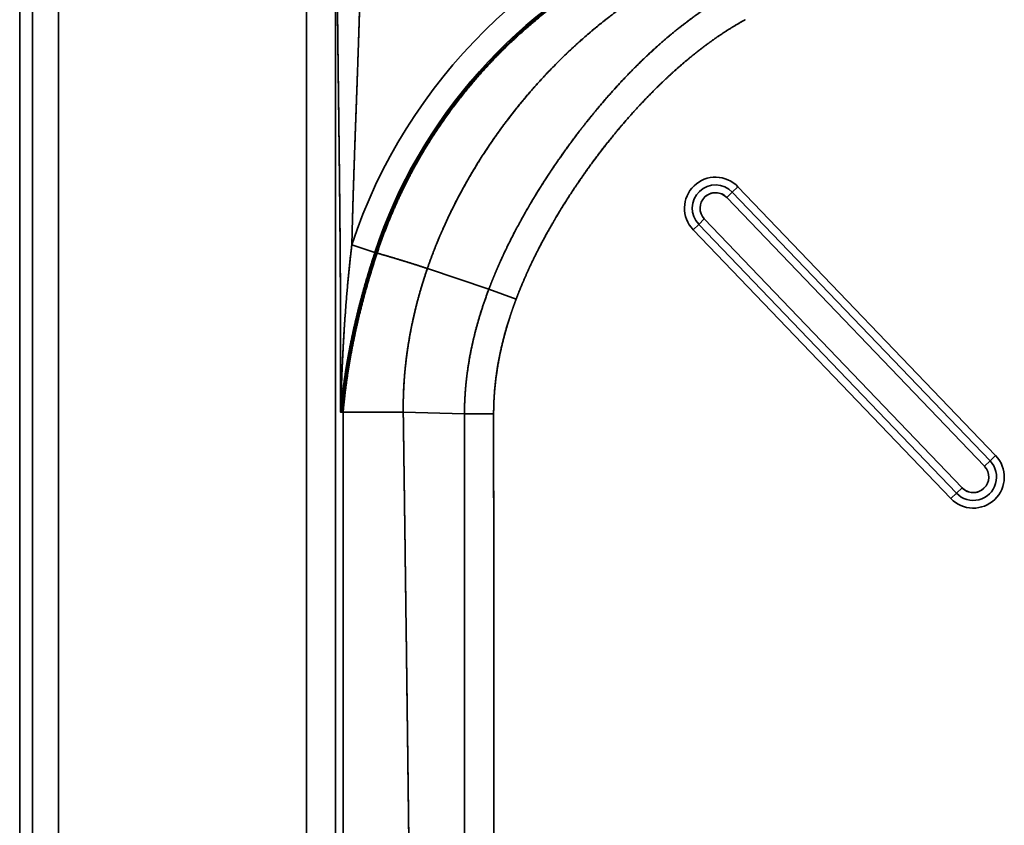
# Model space of a CAD drawing. Extents: x 92 to 1722, y -78 to 1466.
# Tile 4 of 14: x 92 to 282, y 582 to 738. Entities that reach past the tile are written whole.
import ezdxf

# ---------------------------------------------------------------- set-up
doc = ezdxf.new("R2010")
doc.units = 0
doc.layers.get('0').update_dxf_attribs({"lineweight": 13})

# ---------------------------------------------------------------- blocks, each defined once
blk = doc.blocks.new('BLOCK87')
at = {"color": 7, "lineweight": 35}
for p, q in [((-502.62, 499.94), (-502.62, 795.02)), ((-500.13, 499.94), (-500.13, 795)), ((-500.13, 499.94), (-500.13, 795)), ((-495.13, 4.87), (-495.13, 795)), ((-495.13, 795), (-495.13, 4.87)), ((-447.2, 727.47), (-447.2, 72.53)), ((-447.2, 72.53), (-447.2, 727.47)), ((-441.56, 727.47), (-441.56, 499.94)), ((-441.56, 727.47), (-441.56, 499.94)), ((-363.76, 683.68), (-313.93, 631.71)), ((-313.93, 631.71), (-363.76, 683.68)), ((-316.09, 629.64), (-365.93, 681.6)), ((-365.93, 681.6), (-316.09, 629.64)), ((-315.01, 630.68), (-364.84, 682.64)), ((-364.84, 682.64), (-315.01, 630.68)), ((-371.34, 676.41), (-321.5, 624.45)), ((-321.5, 624.45), (-371.34, 676.41)), ((-370.26, 677.45), (-320.42, 625.49)), ((-320.42, 625.49), (-370.26, 677.45)), ((-322.59, 623.41), (-372.42, 675.38)), ((-372.42, 675.38), (-322.59, 623.41)), ((-440.09, 499.94), (-440.09, 640.09)), ((-440.09, 640.09), (-440.09, 499.94))]:
    blk.add_line(p, q, dxfattribs=at)
at = {"color": 7, "lineweight": 35, "ltscale": 0.0375}
for p, q in [((-364.84, 682.64), (-363.76, 683.68)), ((-363.76, 683.68), (-364.84, 682.64)), ((-364.84, 682.64), (-365.93, 681.6)), ((-364.84, 682.64), (-365.93, 681.6)), ((-372.42, 675.38), (-371.34, 676.41)), ((-371.34, 676.41), (-372.42, 675.38)), ((-370.26, 677.45), (-371.34, 676.41)), ((-370.26, 677.45), (-371.34, 676.41)), ((-316.09, 629.64), (-315.01, 630.68)), ((-316.09, 629.64), (-315.01, 630.68)), ((-313.93, 631.71), (-315.01, 630.68)), ((-315.01, 630.68), (-313.93, 631.71)), ((-322.59, 623.41), (-321.5, 624.45)), ((-321.5, 624.45), (-322.59, 623.41)), ((-321.5, 624.45), (-320.42, 625.49)), ((-321.5, 624.45), (-320.42, 625.49))]:
    blk.add_line(p, q, dxfattribs=at)
at = {"color": 7, "lineweight": 35, "ltscale": 0.117461}
blk.add_line((-438.4, 672.46), (-433.93, 670.99), dxfattribs=at)
blk.add_line((-438.4, 672.46), (-433.93, 670.99), dxfattribs=at)
at = {"color": 7, "lineweight": 35, "ltscale": 0.005816}
blk.add_line((-433.71, 670.92), (-433.93, 670.99), dxfattribs=at)
blk.add_line((-433.71, 670.92), (-433.93, 670.99), dxfattribs=at)
at = {"color": 7, "lineweight": 35, "ltscale": 0.31349}
blk.add_line((-411.9, 663.89), (-423.8, 667.86), dxfattribs=at)
blk.add_line((-411.9, 663.89), (-423.8, 667.86), dxfattribs=at)
at = {"color": 7, "lineweight": 35, "ltscale": 0.140337}
blk.add_line((-411.9, 663.89), (-406.65, 661.92), dxfattribs=at)
blk.add_line((-411.9, 663.89), (-406.65, 661.92), dxfattribs=at)
at = {"color": 7, "lineweight": 35, "ltscale": 0.011983}
blk.add_line((-440.52, 640.57), (-440.57, 640.09), dxfattribs=at)
at = {"color": 7, "lineweight": 35, "ltscale": 0.01199}
blk.add_line((-440.52, 640.57), (-440.57, 640.09), dxfattribs=at)
at = {"color": 7, "lineweight": 35, "ltscale": 0.006338}
for p, q in [((-440.57, 640.09), (-440.31, 640.09)), ((-440.31, 640.09), (-440.57, 640.09))]:
    blk.add_line(p, q, dxfattribs=at)
at = {"color": 7, "lineweight": 35, "ltscale": 0.005636}
blk.add_line((-440.31, 640.09), (-440.09, 640.09), dxfattribs=at)
blk.add_line((-440.31, 640.09), (-440.09, 640.09), dxfattribs=at)
at = {"color": 7, "lineweight": 35, "ltscale": 0.29067}
for p, q in [((-440.09, 640.09), (-428.46, 640.09)), ((-428.46, 640.09), (-440.09, 640.09))]:
    blk.add_line(p, q, dxfattribs=at)
at = {"color": 7, "lineweight": 35, "ltscale": 0.295886}
blk.add_line((-416.63, 639.78), (-428.46, 640.09), dxfattribs=at)
blk.add_line((-416.63, 639.78), (-428.46, 640.09), dxfattribs=at)
at = {"color": 7, "lineweight": 35, "ltscale": 0.140976}
blk.add_line((-416.63, 639.78), (-410.99, 639.76), dxfattribs=at)
blk.add_line((-416.63, 639.78), (-410.99, 639.76), dxfattribs=at)
at = {"color": 7, "lineweight": 35}
for centre, radius, start, end in [((-340.09, 640.09), 103.51, 107.2112, 161.7739), ((-340.09, 640.09), 103.51, 107.2114, 161.7737), ((-340.09, 640.09), 98.81, 114.6094, 161.7737), ((-340.08, 640.08), 98.81, 114.6096, 161.7736), ((-368.09, 679.53), 6, 43.8, 133.8), ((-368.09, 679.53), 6, 43.8, 133.8), ((-368.09, 679.53), 6, 133.8, 223.8), ((-368.09, 679.53), 6, 133.8, 223.8), ((-368.09, 679.53), 4.5, 43.8, 223.8), ((-368.09, 679.53), 4.5, 43.8, 223.8), ((-368.09, 679.53), 3, 133.8, 223.8), ((-368.09, 679.53), 3, 133.8036, 223.7964), ((-368.09, 679.53), 3, 43.8, 133.8), ((-368.09, 679.53), 3, 43.8037, 133.7964), ((-432.22, 675.14), 4.48, 250.508, 253.1124), ((-432.22, 675.14), 4.48, 250.508, 253.1124), ((-318.26, 627.56), 4.5, 223.8, 43.8), ((-318.26, 627.56), 4.5, 223.8, 43.8), ((-318.26, 627.56), 6, 313.8, 43.8), ((-318.26, 627.56), 6, 313.8, 403.8), ((-318.26, 627.56), 3, 313.8, 43.8), ((-318.26, 627.56), 3, 313.8037, 43.7964), ((-318.26, 627.56), 3, 223.8, 313.8), ((-318.26, 627.56), 3, 223.8037, 313.7964), ((-318.26, 627.56), 6, 223.8, 313.8), ((-318.26, 627.56), 6, 223.8, 313.8)]:
    blk.add_arc(centre, radius, start, end, dxfattribs=at)
for points, knots in [([(-369.26, 734.27), (-374.83, 732.55), (-380.26, 730.41), (-385.55, 727.86), (-396.81, 721.36), (-406.9, 713.09), (-412.02, 708.05), (-420.41, 698.13), (-427.07, 686.98), (-429.68, 681.79), (-431.9, 676.42), (-433.71, 670.92)], [0, 0, 0, 0, 0, 0, 41.405026, 41.405026, 41.405026, 91.916957, 91.916957, 91.916957, 132.83765, 132.83765, 132.83765, 132.83765, 132.83765, 132.83765]), ([(-369.26, 734.27), (-374.83, 732.55), (-380.26, 730.41), (-385.55, 727.86), (-396.81, 721.36), (-406.9, 713.09), (-412.02, 708.05), (-420.41, 698.13), (-427.07, 686.98), (-429.68, 681.79), (-431.9, 676.42), (-433.71, 670.92)], [0, 0, 0, 0, 0, 0, 41.448294, 41.448294, 41.448294, 92.01265, 92.01265, 92.01265, 132.97572, 132.97572, 132.97572, 132.97572, 132.97572, 132.97572]), ([(-369.22, 734.15), (-374.47, 732.52), (-379.61, 730.51), (-384.61, 728.14), (-392.26, 723.84), (-399.38, 718.72), (-401.94, 716.71), (-407.38, 712.08), (-412.39, 706.97), (-414.98, 704.04), (-421.24, 696.25), (-426.48, 687.71), (-429.26, 682.26), (-431.61, 676.63), (-433.52, 670.85)], [0, 0, 0, 0, 0, 0, 39.103954, 39.103954, 39.103954, 62.108309, 62.108309, 62.108309, 89.683301, 89.683301, 89.683301, 132.717416, 132.717416, 132.717416, 132.717416, 132.717416, 132.717416]), ([(-369.22, 734.15), (-374.47, 732.52), (-379.61, 730.51), (-384.61, 728.14), (-392.26, 723.84), (-399.38, 718.72), (-401.94, 716.71), (-407.38, 712.08), (-412.39, 706.97), (-414.98, 704.04), (-421.24, 696.25), (-426.48, 687.71), (-429.26, 682.27), (-431.61, 676.63), (-433.52, 670.85)], [0, 0, 0, 0, 0, 0, 37.629426, 37.629426, 37.629426, 59.770515, 59.770515, 59.770515, 86.313829, 86.313829, 86.313829, 127.73927, 127.73927, 127.73927, 127.73927, 127.73927, 127.73927]), ([(-367.39, 728.83), (-367.48, 728.8), (-367.57, 728.76), (-367.66, 728.72), (-367.8, 728.67), (-367.93, 728.61), (-367.97, 728.6), (-372.74, 726.62), (-377.36, 724.27), (-381.77, 721.6), (-391.53, 714.76), (-400.15, 706.61), (-404.65, 701.63), (-411.97, 692.19), (-417.85, 682.01), (-420.16, 677.39), (-422.15, 672.66), (-423.8, 667.86)], [0, 0, 0, 0, 0, 0, 0.661816, 0.661816, 0.661816, 0.992724, 0.992724, 0.992724, 36.893322, 36.893322, 36.893322, 84.304963, 84.304963, 84.304963, 121.896613, 121.896613, 121.896613, 121.896613, 121.896613, 121.896613]), ([(-367.39, 728.83), (-369.87, 727.83), (-372.31, 726.72), (-374.71, 725.52), (-377.87, 723.78), (-380.94, 721.89), (-381.72, 721.39), (-386.6, 718.21), (-391.23, 714.67), (-394.94, 711.45), (-399.2, 707.31), (-403.15, 702.9), (-403.82, 702.13), (-406.03, 699.55), (-408.14, 696.88), (-409.57, 694.96), (-411.34, 692.45), (-413.02, 689.88), (-413.39, 689.31), (-415.18, 686.46), (-416.86, 683.55), (-418.13, 681.18), (-419.61, 678.18), (-420.97, 675.13), (-421.23, 674.53), (-421.94, 672.85), (-422.61, 671.16), (-423.02, 670.06), (-423.42, 668.97), (-423.8, 667.86)], [0, 0, 0, 0, 0, 0, 18.329048, 18.329048, 18.329048, 24.681769, 24.681769, 24.681769, 58.200438, 58.200438, 58.200438, 65.144159, 65.144159, 65.144159, 81.444145, 81.444145, 81.444145, 86.085183, 86.085183, 86.085183, 104.375631, 104.375631, 104.375631, 108.850674, 108.850674, 108.850674, 116.814709, 116.814709, 116.814709, 116.814709, 116.814709, 116.814709]), ([(-441.25, 727.16), (-441.25, 726.11), (-441.24, 725.07), (-441.23, 724.02), (-441.19, 719.71), (-441.15, 715.32), (-441.11, 712.18), (-441.01, 703.71), (-440.9, 695.12), (-440.84, 689.9), (-440.69, 676.88), (-440.59, 663.75), (-440.57, 655.89), (-440.57, 647.99), (-440.57, 640.09)], [0, 0, 0, 0, 0, 0, 7.807504, 7.807504, 7.807504, 31.970543, 31.970543, 31.970543, 68.797641, 68.797641, 68.797641, 123.466724, 123.466724, 123.466724, 123.466724, 123.466724, 123.466724]), ([(-440.57, 640.09), (-440.57, 647.36), (-440.57, 654.62), (-440.59, 661.82), (-440.66, 672.59), (-440.77, 683.31), (-440.81, 686.9), (-440.89, 693.92), (-440.98, 700.89), (-441.02, 704.23), (-441.08, 709.36), (-441.14, 714.45), (-441.16, 716.1), (-441.18, 718.52), (-441.2, 720.93), (-441.21, 721.8), (-441.22, 723.33), (-441.24, 724.85), (-441.24, 725.62), (-441.25, 726.39), (-441.25, 727.16)], [0, 0, 0, 0, 0, 0, 50.281557, 50.281557, 50.281557, 75.040209, 75.040209, 75.040209, 99.747292, 99.747292, 99.747292, 111.846919, 111.846919, 111.846919, 117.415394, 117.415394, 117.415394, 123.155396, 123.155396, 123.155396, 123.155396, 123.155396, 123.155396]), ([(-438.4, 672.46), (-438.32, 675.9), (-438.23, 679.33), (-438.13, 682.72), (-437.9, 689.49), (-437.66, 696.22), (-437.53, 699.63), (-437.33, 705.11), (-437.15, 710.54), (-437.07, 712.71), (-436.97, 715.93), (-436.88, 719.11), (-436.85, 720.11), (-436.8, 722.17), (-436.75, 724.21), (-436.72, 725.19), (-436.7, 726.18), (-436.68, 727.16)], [0, 0, 0, 0, 0, 0, 24.011711, 24.011711, 24.011711, 47.556082, 47.556082, 47.556082, 63.073216, 63.073216, 63.073216, 70.855448, 70.855448, 70.855448, 78.206597, 78.206597, 78.206597, 78.206597, 78.206597, 78.206597]), ([(-438.4, 672.46), (-438.23, 679.65), (-438.01, 686.82), (-437.75, 693.92), (-437.41, 702.74), (-437.12, 711.44), (-437.06, 713.15), (-436.96, 716.28), (-436.87, 719.37), (-436.83, 720.84), (-436.78, 722.94), (-436.73, 725.03), (-436.71, 725.74), (-436.7, 726.45), (-436.68, 727.16)], [0, 0, 0, 0, 0, 0, 49.703955, 49.703955, 49.703955, 61.968435, 61.968435, 61.968435, 72.114407, 72.114407, 72.114407, 77.34644, 77.34644, 77.34644, 77.34644, 77.34644, 77.34644]), ([(-365.13, 721.1), (-367.2, 719.97), (-369.21, 718.73), (-371.17, 717.4), (-373.77, 715.49), (-376.28, 713.46), (-376.96, 712.89), (-379.89, 710.41), (-382.68, 707.78), (-384.76, 705.69), (-387.51, 702.75), (-390.13, 699.71), (-390.82, 698.89), (-392.21, 697.21), (-393.57, 695.5), (-394.25, 694.62), (-396.56, 691.59), (-398.76, 688.49), (-400.27, 686.25), (-402.13, 683.34), (-403.9, 680.37), (-404.28, 679.71), (-405.39, 677.79), (-406.46, 675.84), (-407.14, 674.54), (-408.11, 672.62), (-409.03, 670.68), (-409.32, 670.06), (-410, 668.56), (-410.65, 667.05), (-411.02, 666.16), (-411.39, 665.24), (-411.74, 664.32), (-411.75, 664.3), (-411.77, 664.25), (-411.78, 664.21), (-411.79, 664.18), (-411.82, 664.11), (-411.85, 664.04), (-411.87, 663.98), (-411.89, 663.94), (-411.9, 663.89)], [0, 0, 0, 0, 0, 0, 16.919695, 16.919695, 16.919695, 23.269476, 23.269476, 23.269476, 44.672268, 44.672268, 44.672268, 52.501762, 52.501762, 52.501762, 60.640185, 60.640185, 60.640185, 80.405201, 80.405201, 80.405201, 85.9998, 85.9998, 85.9998, 96.712102, 96.712102, 96.712102, 101.743087, 101.743087, 101.743087, 108.773845, 108.773845, 108.773845, 108.956925, 108.956925, 108.956925, 109.140004, 109.140004, 109.140004, 109.499512, 109.499512, 109.499512, 109.499512, 109.499512, 109.499512]), ([(-365.13, 721.1), (-365.3, 721.01), (-365.48, 720.91), (-365.66, 720.81), (-365.89, 720.68), (-366.13, 720.54), (-366.18, 720.51), (-366.42, 720.37), (-366.65, 720.24), (-366.83, 720.14), (-367.17, 719.93), (-367.52, 719.72), (-367.69, 719.62), (-368.38, 719.19), (-369.06, 718.76), (-369.57, 718.43), (-370.75, 717.64), (-371.91, 716.82), (-372.56, 716.35), (-373.9, 715.35), (-375.22, 714.32), (-375.89, 713.78), (-379.63, 710.7), (-383.15, 707.39), (-385.92, 704.54), (-388.93, 701.18), (-391.79, 697.71), (-392.14, 697.28), (-392.83, 696.43), (-393.51, 695.56), (-393.85, 695.13), (-394.88, 693.8), (-395.89, 692.45), (-396.57, 691.53), (-398.13, 689.35), (-399.65, 687.14), (-400.5, 685.84), (-401.76, 683.9), (-402.97, 681.92), (-403.37, 681.27), (-404.52, 679.33), (-405.62, 677.37), (-406.34, 676.06), (-407.36, 674.13), (-408.32, 672.16), (-408.63, 671.53), (-409.48, 669.73), (-410.29, 667.91), (-410.8, 666.72), (-411.3, 665.48), (-411.77, 664.23), (-411.79, 664.19), (-411.82, 664.11), (-411.86, 664.02), (-411.87, 663.97), (-411.89, 663.93), (-411.9, 663.89)], [0, 0, 0, 0, 0, 0, 1.375676, 1.375676, 1.375676, 1.839971, 1.839971, 1.839971, 3.232971, 3.232971, 3.232971, 4.625972, 4.625972, 4.625972, 8.805395, 8.805395, 8.805395, 14.402929, 14.402929, 14.402929, 20.358855, 20.358855, 20.358855, 47.993011, 47.993011, 47.993011, 51.855307, 51.855307, 51.855307, 55.717603, 55.717603, 55.717603, 63.699665, 63.699665, 63.699665, 74.606657, 74.606657, 74.606657, 80.007045, 80.007045, 80.007045, 90.460471, 90.460471, 90.460471, 95.38477, 95.38477, 95.38477, 104.460649, 104.460649, 104.460649, 104.771846, 104.771846, 104.771846, 105.079497, 105.079497, 105.079497, 105.079497, 105.079497, 105.079497]), ([(-362.33, 715.96), (-362.49, 715.88), (-362.65, 715.79), (-362.81, 715.7), (-363.02, 715.58), (-363.23, 715.46), (-363.28, 715.43), (-363.49, 715.31), (-363.7, 715.19), (-363.86, 715.1), (-364.17, 714.92), (-364.48, 714.73), (-364.63, 714.64), (-365.25, 714.26), (-365.87, 713.87), (-366.33, 713.58), (-367.43, 712.85), (-368.52, 712.09), (-369.16, 711.63), (-370.12, 710.92), (-371.07, 710.19), (-371.4, 709.94), (-372.06, 709.42), (-372.71, 708.89), (-373.03, 708.63), (-376.34, 705.89), (-379.48, 702.95), (-382.2, 700.16), (-385.51, 696.46), (-388.63, 692.62), (-389.3, 691.77), (-391.11, 689.45), (-392.84, 687.08), (-393.92, 685.57), (-396.21, 682.2), (-398.36, 678.76), (-399.49, 676.85), (-400.92, 674.32), (-402.26, 671.75), (-402.58, 671.13), (-403.04, 670.21), (-403.49, 669.29), (-403.63, 668.99), (-403.92, 668.38), (-404.2, 667.78), (-404.34, 667.48), (-404.88, 666.27), (-405.41, 665.06), (-405.78, 664.15), (-406.16, 663.2), (-406.52, 662.25), (-406.53, 662.23), (-406.56, 662.15), (-406.59, 662.07), (-406.61, 662.01), (-406.63, 661.96), (-406.65, 661.92)], [0, 0, 0, 0, 0, 0, 1.293065, 1.293065, 1.293065, 1.729795, 1.729795, 1.729795, 3.040073, 3.040073, 3.040073, 4.350351, 4.350351, 4.350351, 8.28149, 8.28149, 8.28149, 13.887214, 13.887214, 13.887214, 16.874987, 16.874987, 16.874987, 19.862761, 19.862761, 19.862761, 47.630383, 47.630383, 47.630383, 55.362675, 55.362675, 55.362675, 68.724426, 68.724426, 68.724426, 84.603257, 84.603257, 84.603257, 89.630762, 89.630762, 89.630762, 92.037764, 92.037764, 92.037764, 94.444766, 94.444766, 94.444766, 101.616155, 101.616155, 101.616155, 101.811747, 101.811747, 101.811747, 102.190785, 102.190785, 102.190785, 102.190785, 102.190785, 102.190785]), ([(-406.65, 661.92), (-406.63, 661.97), (-406.61, 662.02), (-406.59, 662.09), (-406.55, 662.17), (-406.52, 662.25), (-406.51, 662.28), (-406.37, 662.65), (-406.23, 663.02), (-406.09, 663.37), (-405.25, 665.47), (-404.33, 667.55), (-403.52, 669.27), (-401.72, 672.88), (-399.75, 676.4), (-398.67, 678.24), (-396.38, 681.95), (-393.93, 685.56), (-392.63, 687.39), (-390.33, 690.5), (-387.91, 693.53), (-386.87, 694.79), (-383.03, 699.28), (-378.91, 703.54), (-375.78, 706.46), (-371.26, 710.25), (-366.42, 713.55), (-365.08, 714.4), (-363.72, 715.21), (-362.33, 715.96)], [0, 0, 0, 0, 0, 0, 0.393309, 0.393309, 0.393309, 0.597878, 0.597878, 0.597878, 3.256769, 3.256769, 3.256769, 16.779325, 16.779325, 16.779325, 31.837151, 31.837151, 31.837151, 47.676237, 47.676237, 47.676237, 59.182352, 59.182352, 59.182352, 89.33688, 89.33688, 89.33688, 100.580097, 100.580097, 100.580097, 100.580097, 100.580097, 100.580097]), ([(-438.4, 672.46), (-439.02, 667.34), (-439.51, 662.19), (-439.87, 656.97), (-440.22, 650.49), (-440.46, 644.01), (-440.5, 642.7), (-440.54, 641.39), (-440.57, 640.09)], [0, 0, 0, 0, 0, 0, 36.08029, 36.08029, 36.08029, 45.164454, 45.164454, 45.164454, 45.164454, 45.164454, 45.164454]), ([(-438.4, 672.46), (-438.71, 669.89), (-438.99, 667.32), (-439.23, 664.75), (-439.66, 659.59), (-439.99, 654.41), (-440.13, 651.81), (-440.27, 648.89), (-440.38, 645.96), (-440.4, 645.64), (-440.42, 644.99), (-440.44, 644.34), (-440.45, 644), (-440.47, 643.36), (-440.5, 642.71), (-440.51, 642.37), (-440.52, 641.72), (-440.54, 641.07), (-440.55, 640.75), (-440.56, 640.42), (-440.57, 640.09), (-440.57, 640.09), (-440.57, 640.09), (-440.57, 640.09)], [0, 0, 0, 0, 0, 0, 18.234177, 18.234177, 18.234177, 36.515658, 36.515658, 36.515658, 38.804492, 38.804492, 38.804492, 41.079965, 41.079965, 41.079965, 43.348867, 43.348867, 43.348867, 45.638318, 45.638318, 45.638318, 45.650418, 45.650418, 45.650418, 45.650418, 45.650418, 45.650418]), ([(-433.93, 670.99), (-435.8, 665.32), (-437.43, 659.58), (-438.75, 653.79), (-439.79, 647.66), (-440.44, 641.47), (-440.46, 641.19), (-440.49, 640.88), (-440.52, 640.57)], [0, 0, 0, 0, 0, 0, 42.2188, 42.2188, 42.2188, 44.453536, 44.453536, 44.453536, 44.453536, 44.453536, 44.453536]), ([(-433.93, 670.99), (-434.72, 668.6), (-435.47, 666.19), (-436.17, 663.77), (-437.46, 658.92), (-438.53, 654.04), (-439.01, 651.59), (-439.54, 648.53), (-439.96, 645.46), (-440.05, 644.84), (-440.16, 643.92), (-440.27, 643.01), (-440.3, 642.7), (-440.35, 642.24), (-440.4, 641.78), (-440.42, 641.64), (-440.45, 641.33), (-440.48, 641.02), (-440.49, 640.87), (-440.51, 640.72), (-440.52, 640.57)], [0, 0, 0, 0, 0, 0, 17.848775, 17.848775, 17.848775, 35.614564, 35.614564, 35.614564, 40.043512, 40.043512, 40.043512, 42.240124, 42.240124, 42.240124, 43.362438, 43.362438, 43.362438, 44.460747, 44.460747, 44.460747, 44.460747, 44.460747, 44.460747]), ([(-433.71, 670.92), (-435.65, 665.03), (-437.34, 659.05), (-438.68, 653.03), (-439.69, 646.81), (-440.28, 640.52), (-440.28, 640.43), (-440.3, 640.26), (-440.31, 640.09)], [0, 0, 0, 0, 0, 0, 43.872492, 43.872492, 43.872492, 45.108371, 45.108371, 45.108371, 45.108371, 45.108371, 45.108371]), ([(-433.71, 670.92), (-435.65, 665.03), (-437.34, 659.05), (-438.68, 653.03), (-439.69, 646.81), (-440.28, 640.52), (-440.28, 640.43), (-440.3, 640.26), (-440.31, 640.09)], [0, 0, 0, 0, 0, 0, 43.932833, 43.932833, 43.932833, 45.170455, 45.170455, 45.170455, 45.170455, 45.170455, 45.170455]), ([(-433.52, 670.85), (-435.46, 664.98), (-437.14, 659.02), (-438.47, 653), (-439.47, 646.79), (-440.05, 640.52), (-440.06, 640.43), (-440.07, 640.26), (-440.09, 640.09)], [0, 0, 0, 0, 0, 0, 43.826217, 43.826217, 43.826217, 45.058653, 45.058653, 45.058653, 45.058653, 45.058653, 45.058653]), ([(-433.52, 670.85), (-435.46, 664.98), (-437.13, 659.02), (-438.47, 653.01), (-439.47, 646.79), (-440.05, 640.52), (-440.06, 640.43), (-440.07, 640.26), (-440.09, 640.09)], [0, 0, 0, 0, 0, 0, 41.813017, 41.813017, 41.813017, 42.987543, 42.987543, 42.987543, 42.987543, 42.987543, 42.987543]), ([(-423.8, 667.86), (-425.6, 662.63), (-426.99, 657.31), (-427.94, 651.96), (-428.46, 646.38), (-428.47, 640.86), (-428.47, 640.63), (-428.46, 640.36), (-428.46, 640.09)], [0, 0, 0, 0, 0, 0, 38.663819, 38.663819, 38.663819, 40.647263, 40.647263, 40.647263, 40.647263, 40.647263, 40.647263]), ([(-423.8, 667.86), (-425.27, 663.57), (-426.49, 659.19), (-427.41, 654.73), (-428.16, 649.29), (-428.42, 643.83), (-428.45, 642.88), (-428.47, 641.9), (-428.47, 640.92), (-428.47, 640.88), (-428.47, 640.78), (-428.47, 640.67), (-428.47, 640.59), (-428.46, 640.45), (-428.46, 640.3), (-428.46, 640.23), (-428.46, 640.16), (-428.46, 640.09)], [0, 0, 0, 0, 0, 0, 30.8749, 30.8749, 30.8749, 37.367537, 37.367537, 37.367537, 37.608111, 37.608111, 37.608111, 38.089277, 38.089277, 38.089277, 38.570443, 38.570443, 38.570443, 38.570443, 38.570443, 38.570443]), ([(-411.9, 663.89), (-411.95, 663.78), (-411.99, 663.66), (-412.03, 663.55), (-413.05, 660.81), (-413.95, 658.04), (-414.7, 655.34), (-415.53, 651.63), (-416.08, 647.85), (-416.21, 646.87), (-416.4, 645.06), (-416.53, 643.25), (-416.57, 642.43), (-416.6, 641.57), (-416.62, 640.72), (-416.62, 640.69), (-416.62, 640.62), (-416.62, 640.56), (-416.62, 640.53), (-416.62, 640.43), (-416.63, 640.33), (-416.63, 640.27), (-416.63, 640.17), (-416.63, 640.07), (-416.63, 640.04), (-416.63, 639.97), (-416.63, 639.91), (-416.63, 639.88), (-416.63, 639.84), (-416.63, 639.8), (-416.63, 639.79), (-416.63, 639.78), (-416.63, 639.78)], [0, 0, 0, 0, 0, 0, 0.896133, 0.896133, 0.896133, 21.489655, 21.489655, 21.489655, 28.70743, 28.70743, 28.70743, 34.619557, 34.619557, 34.619557, 34.847579, 34.847579, 34.847579, 35.075602, 35.075602, 35.075602, 35.543195, 35.543195, 35.543195, 35.771218, 35.771218, 35.771218, 35.99924, 35.99924, 35.99924, 36.046683, 36.046683, 36.046683, 36.046683, 36.046683, 36.046683]), ([(-411.9, 663.89), (-412.03, 663.55), (-412.16, 663.21), (-412.29, 662.87), (-412.45, 662.41), (-412.61, 661.95), (-412.65, 661.84), (-412.77, 661.49), (-412.89, 661.15), (-412.97, 660.92), (-413.12, 660.46), (-413.27, 660), (-413.34, 659.76), (-414, 657.68), (-414.59, 655.57), (-415.06, 653.67), (-415.65, 650.78), (-416.08, 647.86), (-416.21, 646.87), (-416.37, 645.38), (-416.48, 643.89), (-416.51, 643.38), (-416.56, 642.63), (-416.59, 641.87), (-416.6, 641.62), (-416.61, 641.3), (-416.61, 640.98), (-416.61, 640.92), (-416.62, 640.79), (-416.62, 640.66), (-416.62, 640.6), (-416.62, 640.5), (-416.62, 640.41), (-416.62, 640.38), (-416.63, 640.31), (-416.63, 640.25), (-416.63, 640.21), (-416.63, 640.15), (-416.63, 640.08), (-416.63, 640.05), (-416.63, 639.98), (-416.63, 639.92), (-416.63, 639.89), (-416.63, 639.85), (-416.63, 639.8), (-416.63, 639.8), (-416.63, 639.79), (-416.63, 639.78)], [0, 0, 0, 0, 0, 0, 2.554811, 2.554811, 2.554811, 3.406422, 3.406422, 3.406422, 5.107361, 5.107361, 5.107361, 6.808299, 6.808299, 6.808299, 20.455803, 20.455803, 20.455803, 27.338856, 27.338856, 27.338856, 30.803106, 30.803106, 30.803106, 32.544113, 32.544113, 32.544113, 32.979403, 32.979403, 32.979403, 33.414692, 33.414692, 33.414692, 33.632341, 33.632341, 33.632341, 33.849991, 33.849991, 33.849991, 34.067638, 34.067638, 34.067638, 34.287731, 34.287731, 34.287731, 34.346061, 34.346061, 34.346061, 34.346061, 34.346061, 34.346061]), ([(-406.65, 661.92), (-406.73, 661.7), (-406.81, 661.49), (-406.89, 661.27), (-407.04, 660.85), (-407.2, 660.42), (-407.27, 660.21), (-407.49, 659.56), (-407.71, 658.92), (-407.85, 658.49), (-408.54, 656.34), (-409.14, 654.17), (-409.57, 652.42), (-410.11, 649.78), (-410.5, 647.09), (-410.61, 646.2), (-410.76, 644.84), (-410.86, 643.48), (-410.89, 643.02), (-410.93, 642.33), (-410.95, 641.64), (-410.96, 641.41), (-410.97, 641.12), (-410.98, 640.83), (-410.98, 640.78), (-410.98, 640.69), (-410.98, 640.6), (-410.98, 640.57), (-410.98, 640.52), (-410.98, 640.46), (-410.98, 640.43), (-410.99, 640.35), (-410.99, 640.26), (-410.99, 640.19), (-410.99, 640.1), (-410.99, 640.01), (-410.99, 639.98), (-410.99, 639.92), (-410.99, 639.87), (-410.99, 639.84), (-410.99, 639.8), (-410.99, 639.77), (-410.99, 639.76), (-410.99, 639.76), (-410.99, 639.76)], [0, 0, 0, 0, 0, 0, 1.648986, 1.648986, 1.648986, 3.309225, 3.309225, 3.309225, 6.604454, 6.604454, 6.604454, 19.724061, 19.724061, 19.724061, 26.299184, 26.299184, 26.299184, 29.602094, 29.602094, 29.602094, 31.261546, 31.261546, 31.261546, 31.676451, 31.676451, 31.676451, 31.883904, 31.883904, 31.883904, 32.091357, 32.091357, 32.091357, 32.486084, 32.486084, 32.486084, 32.693541, 32.693541, 32.693541, 32.900999, 32.900999, 32.900999, 32.929243, 32.929243, 32.929243, 32.929243, 32.929243, 32.929243]), ([(-410.99, 639.76), (-410.99, 639.78), (-410.99, 639.8), (-410.99, 639.83), (-410.99, 639.92), (-410.99, 640.02), (-410.99, 640.09), (-410.99, 640.22), (-410.99, 640.33), (-410.99, 640.38), (-410.98, 640.47), (-410.98, 640.57), (-410.98, 640.61), (-410.96, 641.59), (-410.92, 642.56), (-410.87, 643.48), (-410.6, 646.7), (-410.12, 649.88), (-409.66, 652.12), (-408.86, 655.3), (-407.88, 658.44), (-407.57, 659.37), (-407.2, 660.44), (-406.8, 661.5), (-406.75, 661.65), (-406.7, 661.78), (-406.65, 661.92)], [0, 0, 0, 0, 0, 0, 0.163736, 0.163736, 0.163736, 0.647958, 0.647958, 0.647958, 0.975428, 0.975428, 0.975428, 1.302898, 1.302898, 1.302898, 7.78481, 7.78481, 7.78481, 24.09131, 24.09131, 24.09131, 31.087335, 31.087335, 31.087335, 32.088764, 32.088764, 32.088764, 32.088764, 32.088764, 32.088764]), ([(-428.46, 640.09), (-428.4, 635.83), (-428.34, 631.58), (-428.29, 627.38), (-428.21, 621.97), (-428.14, 616.55), (-428.11, 614.32), (-428.06, 610.33), (-428.01, 606.34), (-427.97, 603.54), (-427.9, 597.94), (-427.82, 592.34), (-427.79, 589.53), (-427.72, 583.82), (-427.64, 578.1), (-427.61, 575.75), (-427.4, 558.84), (-427.2, 541.93), (-427.03, 527.93), (-426.88, 513.93), (-426.73, 499.94)], [0, 0, 0, 0, 0, 0, 29.900159, 29.900159, 29.900159, 38.32575, 38.32575, 38.32575, 58.121698, 58.121698, 58.121698, 77.935604, 77.935604, 77.935604, 98.545307, 98.545307, 98.545307, 197.50888, 197.50888, 197.50888, 197.50888, 197.50888, 197.50888]), ([(-416.63, 639.78), (-416.63, 639.42), (-416.63, 639.06), (-416.63, 638.69), (-416.64, 637.97), (-416.64, 637.24), (-416.64, 636.87), (-416.64, 635.75), (-416.64, 634.63), (-416.64, 634), (-416.64, 630.37), (-416.63, 626.74), (-416.62, 623.86), (-416.61, 620.9), (-416.61, 617.93), (-416.61, 617.8), (-416.61, 617.48), (-416.61, 617.17), (-416.61, 616.96), (-416.61, 616.57), (-416.61, 616.18), (-416.61, 616.01), (-416.61, 615.66), (-416.61, 615.3), (-416.61, 615.16), (-416.61, 614.81), (-416.61, 614.46), (-416.61, 614.29), (-416.61, 610.05), (-416.61, 605.81), (-416.61, 601.44), (-416.61, 594.17), (-416.61, 586.91), (-416.61, 583.71), (-416.61, 580.33), (-416.61, 576.95), (-416.61, 576.63), (-416.61, 576.08), (-416.61, 575.54), (-416.61, 575.17), (-416.61, 574.31), (-416.61, 573.47), (-416.61, 573), (-416.61, 572.31), (-416.61, 571.6), (-416.61, 571.4), (-416.61, 571.01), (-416.61, 570.62), (-416.61, 570.42), (-416.61, 556.44), (-416.61, 542.47), (-416.61, 527.5), (-416.61, 513.72), (-416.61, 499.94)], [0, 0, 0, 0, 0, 0, 2.596304, 2.596304, 2.596304, 5.192608, 5.192608, 5.192608, 10.550148, 10.550148, 10.550148, 30.881877, 30.881877, 30.881877, 31.473533, 31.473533, 31.473533, 33.132904, 33.132904, 33.132904, 34.519561, 34.519561, 34.519561, 35.764931, 35.764931, 35.764931, 36.962426, 36.962426, 36.962426, 65.682147, 65.682147, 65.682147, 88.253872, 88.253872, 88.253872, 89.527681, 89.527681, 89.527681, 92.13779, 92.13779, 92.13779, 95.859955, 95.859955, 95.859955, 97.244583, 97.244583, 97.244583, 98.62921, 98.62921, 98.62921, 195.881083, 195.881083, 195.881083, 195.881083, 195.881083, 195.881083]), ([(-416.63, 639.78), (-416.63, 639.44), (-416.63, 639.11), (-416.63, 638.84), (-416.64, 638.18), (-416.64, 637.52), (-416.64, 637.19), (-416.64, 636.21), (-416.64, 635.24), (-416.64, 634.59), (-416.64, 631.01), (-416.63, 627.42), (-416.62, 624.48), (-416.61, 621.42), (-416.61, 618.35), (-416.61, 618.23), (-416.61, 617.98), (-416.61, 617.73), (-416.61, 617.62), (-416.61, 617.32), (-416.61, 617.03), (-416.61, 616.87), (-416.61, 616.56), (-416.61, 616.24), (-416.61, 616.09), (-416.61, 615.79), (-416.61, 615.48), (-416.61, 615.33), (-416.61, 615.1), (-416.61, 614.88), (-416.61, 614.8), (-416.61, 611.23), (-416.61, 607.66), (-416.61, 604.13), (-416.61, 596.63), (-416.61, 589.13), (-416.61, 585.12), (-416.61, 580.73), (-416.61, 576.33), (-416.61, 576.01), (-416.61, 575.29), (-416.61, 574.6), (-416.61, 574.27), (-416.61, 573.62), (-416.61, 572.98), (-416.61, 572.65), (-416.61, 571.98), (-416.61, 571.29), (-416.61, 570.99), (-416.61, 556.69), (-416.61, 542.4), (-416.61, 527.83), (-416.61, 513.88), (-416.61, 499.94)], [0, 0, 0, 0, 0, 0, 2.417595, 2.417595, 2.417595, 4.729398, 4.729398, 4.729398, 9.352979, 9.352979, 9.352979, 30.079292, 30.079292, 30.079292, 30.950698, 30.950698, 30.950698, 31.850263, 31.850263, 31.850263, 33.085314, 33.085314, 33.085314, 34.320365, 34.320365, 34.320365, 35.375739, 35.375739, 35.375739, 35.903426, 35.903426, 35.903426, 60.541186, 60.541186, 60.541186, 88.808244, 88.808244, 88.808244, 91.505472, 91.505472, 91.505472, 93.925086, 93.925086, 93.925086, 96.3447, 96.3447, 96.3447, 98.838715, 98.838715, 98.838715, 197.144285, 197.144285, 197.144285, 197.144285, 197.144285, 197.144285]), ([(-410.99, 639.76), (-410.99, 639.46), (-410.99, 639.17), (-410.99, 638.87), (-411, 638.23), (-411, 637.59), (-411, 637.47), (-411, 636.53), (-411, 635.59), (-411, 634.99), (-411, 631.26), (-410.99, 627.5), (-410.98, 624.3), (-410.97, 621.05), (-410.97, 617.79), (-410.97, 617.71), (-410.97, 617.36), (-410.97, 617.03), (-410.97, 616.8), (-410.97, 616.39), (-410.97, 615.97), (-410.97, 615.78), (-410.97, 615.51), (-410.97, 615.22), (-410.97, 615.15), (-410.97, 615), (-410.97, 614.86), (-410.97, 614.78), (-410.97, 614.56), (-410.97, 614.34), (-410.97, 614.2), (-410.97, 610.46), (-410.97, 606.73), (-410.97, 603.23), (-410.97, 595.9), (-410.97, 588.57), (-410.97, 584.82), (-410.97, 580.93), (-410.97, 577.04), (-410.97, 576.9), (-410.97, 576.62), (-410.97, 576.35), (-410.97, 576.21), (-410.97, 575.63), (-410.97, 575.06), (-410.97, 574.64), (-410.97, 573.87), (-410.97, 573.11), (-410.97, 572.76), (-410.97, 572.09), (-410.97, 571.4), (-410.97, 571.14), (-410.97, 556.82), (-410.97, 542.51), (-410.97, 527.92), (-410.97, 513.93), (-410.97, 499.94)], [0, 0, 0, 0, 0, 0, 2.127051, 2.127051, 2.127051, 4.562816, 4.562816, 4.562816, 8.816896, 8.816896, 8.816896, 31.077178, 31.077178, 31.077178, 31.753286, 31.753286, 31.753286, 33.533722, 33.533722, 33.533722, 35.030027, 35.030027, 35.030027, 35.546756, 35.546756, 35.546756, 36.063484, 36.063484, 36.063484, 37.096934, 37.096934, 37.096934, 62.365107, 62.365107, 62.365107, 88.803953, 88.803953, 88.803953, 89.783745, 89.783745, 89.783745, 90.763536, 90.763536, 90.763536, 93.880312, 93.880312, 93.880312, 96.486516, 96.486516, 96.486516, 98.797269, 98.797269, 98.797269, 197.43667, 197.43667, 197.43667, 197.43667, 197.43667, 197.43667]), ([(-410.97, 499.94), (-410.97, 513.86), (-410.97, 527.79), (-410.97, 541.71), (-410.97, 555.82), (-410.97, 569.95), (-410.97, 570.46), (-410.97, 570.91), (-410.97, 571.36), (-410.97, 571.62), (-410.97, 572.37), (-410.97, 573.1), (-410.97, 573.56), (-410.97, 574.28), (-410.97, 575.02), (-410.97, 575.26), (-410.97, 575.76), (-410.97, 576.26), (-410.97, 576.52), (-410.97, 584.36), (-410.97, 592.2), (-410.97, 599.77), (-410.97, 607.49), (-410.97, 615.21), (-410.97, 615.34), (-410.97, 615.72), (-410.97, 616.07), (-410.97, 616.29), (-410.97, 616.63), (-410.97, 616.98), (-410.97, 617.1), (-410.97, 617.34), (-410.97, 617.6), (-410.97, 617.71), (-410.97, 618.86), (-410.97, 620.01), (-410.98, 621.03), (-410.98, 623.87), (-410.99, 626.72), (-410.99, 628.54), (-411, 631.15), (-411, 633.75), (-411, 634.42), (-411, 635.58), (-411, 636.74), (-411, 637.12), (-411, 637.88), (-411, 638.63), (-410.99, 639.01), (-410.99, 639.38), (-410.99, 639.76)], [0, 0, 0, 0, 0, 0, 98.159098, 98.159098, 98.159098, 99.527171, 99.527171, 99.527171, 101.34276, 101.34276, 101.34276, 104.948266, 104.948266, 104.948266, 106.737881, 106.737881, 106.737881, 108.527495, 108.527495, 108.527495, 162.004486, 162.004486, 162.004486, 162.900603, 162.900603, 162.900603, 164.714495, 164.714495, 164.714495, 165.611153, 165.611153, 165.611153, 166.533095, 166.533095, 166.533095, 173.698831, 173.698831, 173.698831, 186.590685, 186.590685, 186.590685, 192.140143, 192.140143, 192.140143, 194.836426, 194.836426, 194.836426, 197.532709, 197.532709, 197.532709, 197.532709, 197.532709, 197.532709])]:
    blk.add_open_spline(points, degree=5, knots=knots, dxfattribs=at)
for points in [[(-433.52, 670.85), (-431.59, 670.3), (-429.65, 669.73), (-427.71, 669.14), (-425.76, 668.52), (-423.8, 667.86)], [(-433.52, 670.85), (-431.59, 670.3), (-429.65, 669.73), (-427.71, 669.14), (-425.76, 668.52), (-423.8, 667.86)], [(-428.46, 640.09), (-428.08, 612.59), (-427.72, 584.88), (-427.37, 556.88), (-427.03, 528.58), (-426.73, 499.94)]]:
    blk.add_open_spline(points, degree=5, dxfattribs=at)

msp = doc.modelspace()

# ---------------------------------------------------------------- block references
at = {"lineweight": 0}
msp.add_blockref('BLOCK87', (594.5, 22.05), dxfattribs=at)

doc.saveas('drawing.dxf')
